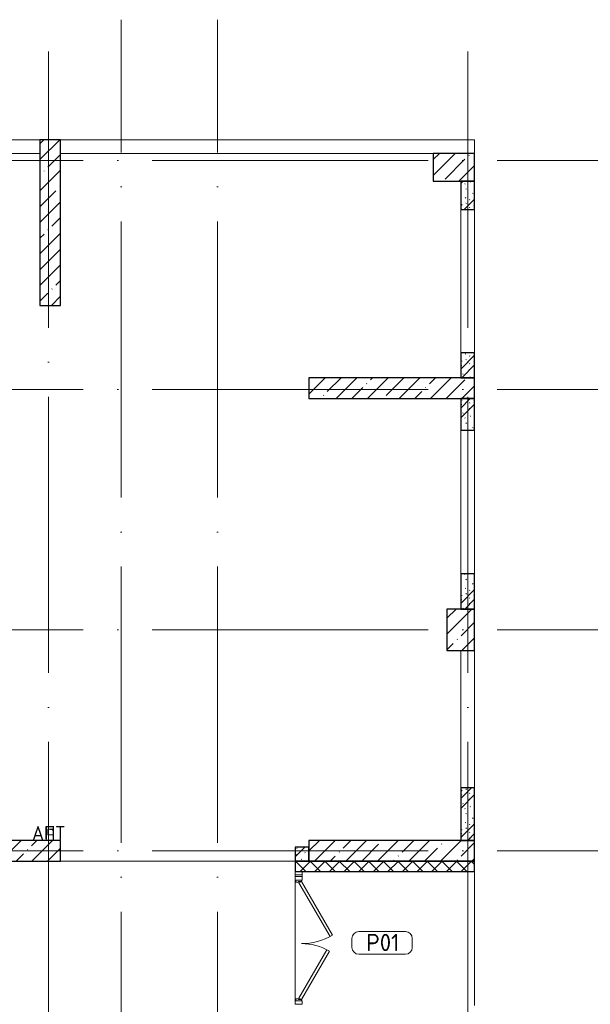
# Model space of a CAD drawing. Header units: millimetres. Extents: x -30540 to 173936, y -11730 to 122288.
# Tile 53 of 116: x 36942 to 45212, y 108025 to 122288. Entities that reach past the tile are written whole.
import ezdxf

# ---------------------------------------------------------------- set-up
doc = ezdxf.new("R2010")
doc.units = ezdxf.units.MM
doc.linetypes.add('ADSK_Линия сетки', pattern=[5000, 4000, -500, 0, -500])
for name, color, linetype, lineweight in [('A-____-NOTE-TEXT', 7, 'Continuous', 18), ('A-AREA-____-IDEN', 7, 'Continuous', 9), ('A-DOOR-____-MCUT', 7, 'Continuous', 9), ('A-DOOR-____-OTLN', 7, 'Continuous', 18), ('A-DOOR-FRAM-MCUT', 7, 'Continuous', 9), ('A-FLOR-____-OTLN', 7, 'Continuous', 18), ('A-GLAZ-CURT-MCUT', 7, 'Continuous', 9), ('A-GLAZ-CURT-OTLN', 7, 'Continuous', 18), ('A-GLAZ-CWMG-MCUT', 7, 'Continuous', 9), ('A-GLAZ-CWMG-OTLN', 7, 'Continuous', 18), ('A-WALL-____-MCUT', 7, 'Continuous', 40), ('A-WALL-____-PATT', 7, 'Continuous', 40), ('I-WALL-____-MCUT', 7, 'Continuous', 40), ('M-EQPM-____-OTLN', 7, 'Continuous', 18), ('S-COLS-____-MCUT', 7, 'Continuous', 40), ('S-COLS-____-OTLN', 7, 'Continuous', 18), ('S-GRID-____-OTLN', 7, 'Continuous', 9)]:
    doc.layers.add(name, color=color, linetype=linetype, lineweight=lineweight)
doc.styles.add('GOST Common', font='GOST_Common.ttf', dxfattribs={"height": 200})
doc.styles.add('GOST Common_4', font='GOST_Common.ttf', dxfattribs={"height": 250})
pattern_1 = [(45, (0, 0), (-228.0985, 228.0985), []), (45, (228.1, 0), (-228.0985, 228.0985), [403.225, -80.645, 6.706, -73.939])]
pattern_2 = [(135, (300.56, 377.28), (-565.6854, 6e-14), [10, -790]), (135, (349.8, 474.73), (-565.6854, 6e-14), [10, -790]), (135, (423.93, 473.06), (-565.6854, 6e-14), [10, -790]), (135, (229.92, 447.9), (-565.6854, 6e-14), [10, -790]), (135, (155.08, 447.9), (-565.6854, 6e-14), [10, -790]), (135, (114.9, 369.03), (-565.6854, 6e-14), [10, -790]), (135, (132.43, 285.8), (-565.6854, 6e-14), [10, -790]), (135, (214.66, 322), (-565.6854, 6e-14), [10, -790]), (135, (198.16, 261.88), (-565.6854, 6e-14), [10, -790]), (135, (45.2, 272.9), (-565.6854, 6e-14), [10, -790]), (135, (42.32, 336.16), (-565.6854, 6e-14), [10, -790]), (135, (92.26, 192.24), (-565.6854, 6e-14), [10, -790]), (135, (7.07, 149.2), (-565.6854, 6e-14), [10, -790]), (135, (80.6, 95.1), (-565.6854, 6e-14), [10, -790]), (135, (79.53, 36.94), (-565.6854, 6e-14), [10, -790]), (135, (153.87, 74.56), (-565.6854, 6e-14), [10, -790]), (135, (228.35, 124.8), (-565.6854, 6e-14), [10, -790]), (135, (279.75, 180.4), (-565.6854, 6e-14), [10, -790]), (135, (282.9, 31.63), (-565.6854, 6e-14), [10, -790]), (135, (377.38, 53.45), (-565.6854, 6e-14), [10, -790]), (135, (352.28, 102.7), (-565.6854, 6e-14), [10, -790]), (135, (354.05, 0), (-565.6854, 6e-14), [10, -790]), (135, (553.23, 16.45), (-565.6854, 6e-14), [10, -790]), (135, (542.38, 63.45), (-565.6854, 6e-14), [10, -790]), (135, (536.58, 239.3), (-565.6854, 6e-14), [10, -790]), (135, (475.85, 203.9), (-565.6854, 6e-14), [10, -790]), (135, (475.85, 316.54), (-565.6854, 6e-14), [10, -790]), (135, (520.8, 408.7), (-565.6854, 6e-14), [10, -790]), (135, (551.1, 470.8), (-565.6854, 6e-14), [10, -790]), (135, (235.25, 537.93), (-565.6854, 6e-14), [10, -790]), (135, (407.25, 547.65), (-565.6854, 6e-14), [10, -790]), (135, (94.5, 558.6), (-565.6854, 6e-14), [10, -790]), (135, (46.4, 532.3), (-565.6854, 6e-14), [10, -790]), (135, (85.56, 465.04), (-565.6854, 6e-14), [10, -790]), (135, (355.53, 181.14), (-565.6854, 6e-14), [10, -790]), (135, (362.23, 243.6), (-565.6854, 6e-14), [10, -790]), (135, (413.45, 344.1), (-565.6854, 6e-14), [10, -790]), (135, (286.3, 273.25), (-565.6854, 6e-14), [10, -790]), (135, (423.02, 263.72), (-565.6854, 6e-14), [10, -790]), (135, (162.94, 190.2), (-565.6854, 6e-14), [10, -790]), (135, (470.25, 120.93), (-565.6854, 6e-14), [10, -790]), (135, (484.48, 9.78), (-565.6854, 6e-14), [10, -790]), (45, (0, 212.13), (-565.6854, 0), []), (45, (212.13, 0), (-565.6854, 0), []), (45, (353.55, 0), (-565.6854, 0), []), (45, (0, 353.55), (-565.6854, 0), [])]

# ---------------------------------------------------------------- blocks, each defined once
blk = doc.blocks.new('КР_Колонна_ЖБ_Прямоугольная - 300x2400h_B40-2417868-01 ЭМ')
at = {"layer": 'S-COLS-____-OTLN', "lineweight": 5, "true_color": 0xcccccc}
h = blk.add_hatch(dxfattribs=at)
h.set_pattern_fill('FP_29', color=254, style=0, pattern_type=2)
h.set_pattern_definition([(315, (-110250, 36335.3), (228.0985, 228.0985), []), (315, (-110250, 36107.2), (228.0985, 228.0985), [403.225, -80.645, 6.706, -73.939])])
h.paths.add_polyline_path([(-150, 1200), (-150, -1200), (150, -1200), (150, 1200)])
at = {"layer": 'S-COLS-____-MCUT', "color": 254, "lineweight": 30, "true_color": 0xcccccc}
for p, q in [((150, 1200), (-150, 1200)), ((-150, 1200), (-150, -1200)), ((150, -1200), (150, 1200)), ((-150, -1200), (150, -1200))]:
    blk.add_line(p, q, dxfattribs=at)
blk = doc.blocks.new('Системная панель - С остеклением-5224250-01 ЭМ')
at = {"layer": 'A-GLAZ-CURT-MCUT', "color": 254, "lineweight": 15, "true_color": 0xcccccc}
for p, q in [((12, 50), (-12, 50)), ((-12, 50), (-12, -50)), ((12, -50), (12, 50)), ((-12, -50), (12, -50))]:
    blk.add_line(p, q, dxfattribs=at)
blk = doc.blocks.new('АР_Дверь_Панель двупольная - АР_Дверь_Панель двупольная-4416791-01 ЭМ')
at = {"layer": 'A-DOOR-____-MCUT', "color": 254, "lineweight": 15, "true_color": 0xcccccc}
for p, q in [((-855, 40), (-76, 490)), ((-56, 455), (-835, 5)), ((-76, 490), (-56, 455)), ((154, 445), (134, 410)), ((855, 40), (154, 445)), ((134, 410), (835, 5)), ((-835, 5), (-855, 40)), ((835, 5), (855, 40))]:
    blk.add_line(p, q, dxfattribs=at)
at = {"layer": 'A-DOOR-____-OTLN', "color": 254, "lineweight": 13, "true_color": 0xcccccc}
for centre, radius, start, end in [((-855, 40), 900, 0, 30), ((855, 40), 810, 150, 180)]:
    blk.add_arc(centre, radius, start, end, dxfattribs=at)
at = {"layer": 'A-DOOR-FRAM-MCUT', "color": 254, "lineweight": 15, "true_color": 0xcccccc}
for p, q in [((-875, 40), (-855, 40)), ((-875, -40), (-875, 40)), ((-855, 40), (-855, 0)), ((855, 0), (845, 0)), ((845, 0), (845, -40)), ((875, 40), (855, 40)), ((855, 40), (855, 0)), ((875, -40), (875, 40)), ((-845, -40), (-875, -40)), ((-855, 0), (-845, 0)), ((-845, 0), (-845, -40)), ((845, -40), (875, -40))]:
    blk.add_line(p, q, dxfattribs=at)
blk = doc.blocks.new('Прямоугольный импост - 100х50-3644157-01 ЭМ')
at = {"layer": 'A-GLAZ-CWMG-MCUT', "color": 254, "lineweight": 15, "true_color": 0xcccccc}
for p, q in [((0, 50), (-50, 50)), ((-50, 50), (-50, -50)), ((0, -50), (0, 50)), ((-50, -50), (0, -50))]:
    blk.add_line(p, q, dxfattribs=at)
blk = doc.blocks.new('Прямоугольный импост - 100х50-3644120-01 ЭМ')
at = {"layer": 'A-GLAZ-CWMG-MCUT', "color": 254, "lineweight": 15, "true_color": 0xcccccc}
for p, q in [((-25, 50), (25, 50)), ((-25, -50), (-25, 50)), ((25, 50), (25, 40)), ((25, -50), (-25, -50)), ((25, -40), (25, -50))]:
    blk.add_line(p, q, dxfattribs=at)
blk = doc.blocks.new('Прямоугольный импост - 100х50-V50-01 ЭМ')
at = {"layer": 'A-GLAZ-CWMG-MCUT', "color": 254, "lineweight": 15, "true_color": 0xcccccc}
for p, q in [((-25, 50), (25, 50)), ((-25, 40), (-25, 50)), ((25, 50), (25, -50)), ((-25, -50), (-25, -40)), ((25, -50), (-25, -50))]:
    blk.add_line(p, q, dxfattribs=at)
blk = doc.blocks.new('АР_Канал вертикальный прямоугольный - АПТ-2714191-01 ЭМ')
at = {"layer": 'M-EQPM-____-OTLN', "lineweight": 13, "true_color": 0xe2e2e2}
blk.add_hatch(color=254, dxfattribs=at).paths.add_polyline_path([(-40, 40), (-40, -40), (40, -40), (-32, -32)])
at = {"layer": 'M-EQPM-____-OTLN', "color": 253, "lineweight": 13, "true_color": 0xaaaaaa}
for p, q in [((-40, 40), (-32, -32)), ((-40, 40), (-32, -32)), ((-40, -40), (-40, 40)), ((-40, 40), (40, 40)), ((-40, -40), (-40, 40)), ((40, 40), (-40, 40)), ((-40, 40), (-40, -40)), ((40, 40), (40, -40)), ((40, -40), (40, 40)), ((40, -40), (-40, -40)), ((40, -40), (-40, -40)), ((-40, -40), (40, -40)), ((-32, -32), (40, -40)), ((-32, -32), (40, -40))]:
    blk.add_line(p, q, dxfattribs=at)
blk = doc.blocks.new('Наметкина 10_РД_АР_К2_отсоединено_rvt-1-01 ЭМ')
at = {"layer": 'A-WALL-____-PATT', "lineweight": 5, "true_color": 0xcccccc}
h = blk.add_hatch(dxfattribs=at)
h.set_pattern_fill('FP_51', color=254, style=0, pattern_type=2)
h.set_pattern_definition(pattern_2)
h.paths.add_polyline_path([(43535, 119540), (43535, 119950), (43335, 119950), (43335, 119540)])
h = blk.add_hatch(dxfattribs=at)
h.set_pattern_fill('FP_51', color=254, style=0, pattern_type=2)
h.set_pattern_definition(pattern_2)
h.paths.add_polyline_path([(43535, 117100), (43535, 117460), (43335, 117460), (43335, 117100)])
h = blk.add_hatch(dxfattribs=at)
h.set_pattern_fill('FP_51', color=254, style=0, pattern_type=2)
h.set_pattern_definition(pattern_2)
h.paths.add_polyline_path([(43535, 116340), (43535, 116800), (43335, 116800), (43335, 116340)])
h = blk.add_hatch(dxfattribs=at)
h.set_pattern_fill('FP_51', color=254, style=0, pattern_type=2)
h.set_pattern_definition(pattern_2)
h.paths.add_polyline_path([(43535, 113750), (43535, 114260), (43335, 114260), (43335, 113750)])
h = blk.add_hatch(dxfattribs=at)
h.set_pattern_fill('FP_51', color=254, style=0, pattern_type=2)
h.set_pattern_definition(pattern_2)
h.paths.add_polyline_path([(43535, 110400), (43535, 111160), (43335, 111160), (43335, 110400)])
h = blk.add_hatch(dxfattribs=at)
h.set_pattern_fill('FP_51', color=254, style=0, pattern_type=2)
h.set_pattern_definition(pattern_2)
h.paths.add_polyline_path([(41135, 110100), (41135, 110300), (40935, 110300), (40935, 110100)])
h = blk.add_hatch(dxfattribs=at)
h.set_pattern_fill('FP_53', color=254, style=0, pattern_type=2)
h.set_pattern_definition([(45, (0, 0), (-106.06602, 106.06602), []), (135, (0, 0), (-106.06602, -106.06602), [])])
h.paths.add_polyline_path([(43535, 109950), (43535, 110100), (40935, 110100), (40935, 109950)])
at = {"layer": 'S-COLS-____-OTLN', "lineweight": 5, "true_color": 0xcccccc}
h = blk.add_hatch(dxfattribs=at)
h.set_pattern_fill('FP_27', color=254, style=0, pattern_type=2)
h.set_pattern_definition(pattern_1)
h.paths.add_polyline_path([(37535, 118150), (37535, 120550), (37235, 120550), (37235, 118150)])
h = blk.add_hatch(dxfattribs=at)
h.set_pattern_fill('FP_27', color=254, style=0, pattern_type=2)
h.set_pattern_definition(pattern_1)
h.paths.add_polyline_path([(43535, 119950), (43535, 120350), (42935, 120350), (42935, 119950)])
h = blk.add_hatch(dxfattribs=at)
h.set_pattern_fill('FP_27', color=254, style=0, pattern_type=2)
h.set_pattern_definition(pattern_1)
h.paths.add_polyline_path([(43535, 116800), (43535, 117100), (41135, 117100), (41135, 116800)])
h = blk.add_hatch(dxfattribs=at)
h.set_pattern_fill('FP_27', color=254, style=0, pattern_type=2)
h.set_pattern_definition(pattern_1)
h.paths.add_polyline_path([(43535, 113150), (43535, 113750), (43135, 113750), (43135, 113150)])
h = blk.add_hatch(dxfattribs=at)
h.set_pattern_fill('FP_27', color=254, style=0, pattern_type=2)
h.set_pattern_definition(pattern_1)
h.paths.add_polyline_path([(43535, 110100), (43535, 110400), (41135, 110400), (41135, 110100)])
at = {"layer": 'A-FLOR-____-OTLN', "color": 254, "lineweight": 13, "true_color": 0xcccccc}
for p, q in [((37235, 120550), (31035, 120550)), ((43535, 120550), (37535, 120550)), ((43535, 120350), (43535, 120550)), ((37235, 120350), (31035, 120350)), ((31035, 120350), (37235, 120350)), ((42935, 120350), (37535, 120350)), ((37535, 120350), (42935, 120350)), ((43335, 117460), (43335, 119540)), ((43335, 119540), (43335, 117460)), ((43535, 117460), (43535, 119540)), ((43335, 114260), (43335, 116340)), ((43335, 116340), (43335, 114260)), ((43535, 114260), (43535, 116340)), ((43335, 111160), (43335, 113150)), ((43335, 113150), (43335, 111160)), ((43535, 111160), (43535, 113150)), ((40935, 110100), (37535, 110100)), ((37535, 110100), (40935, 110100)), ((40945, 109825), (40935, 109825)), ((40935, 108075), (40935, 109825)), ((41035, 109825), (41025, 109825)), ((43535, 108010), (43535, 109950))]:
    blk.add_line(p, q, dxfattribs=at)
at = {"layer": 'A-WALL-____-MCUT', "color": 254, "lineweight": 30, "true_color": 0xcccccc}
for p, q in [((43335, 119950), (43335, 119540)), ((43535, 119950), (43335, 119950)), ((43535, 119540), (43535, 119950)), ((43335, 119540), (43535, 119540)), ((43535, 117460), (43335, 117460)), ((43335, 117460), (43335, 117100)), ((43535, 117100), (43535, 117460)), ((43335, 117100), (43535, 117100)), ((43335, 116800), (43335, 116340)), ((43535, 116800), (43335, 116800)), ((43535, 116340), (43535, 116800)), ((43335, 116340), (43535, 116340)), ((43535, 114260), (43335, 114260)), ((43335, 114260), (43335, 113750)), ((43535, 113750), (43535, 114260)), ((43335, 113750), (43535, 113750)), ((43535, 111160), (43335, 111160)), ((43335, 111160), (43335, 110400)), ((43535, 110400), (43535, 111160)), ((43335, 110400), (43535, 110400)), ((43535, 110100), (40935, 110100)), ((40935, 110100), (40935, 109950)), ((43535, 109950), (43535, 110100)), ((40935, 109950), (43535, 109950))]:
    blk.add_line(p, q, dxfattribs=at)
at = {"layer": 'I-WALL-____-MCUT', "color": 254, "lineweight": 30, "true_color": 0xcccccc}
for p, q in [((41135, 110300), (40935, 110300)), ((40935, 110300), (40935, 110100)), ((41135, 110100), (41135, 110300)), ((40935, 110100), (41135, 110100))]:
    blk.add_line(p, q, dxfattribs=at)
at = {"layer": 'S-COLS-____-MCUT', "color": 254, "lineweight": 30, "true_color": 0xcccccc}
for p, q in [((37535, 120550), (37235, 120550)), ((37235, 120550), (37235, 118150)), ((37535, 118150), (37535, 120550)), ((43535, 120350), (42935, 120350)), ((42935, 120350), (42935, 119950)), ((43535, 119950), (43535, 120350)), ((42935, 119950), (43535, 119950)), ((37235, 118150), (37535, 118150)), ((43535, 117100), (41135, 117100)), ((41135, 117100), (41135, 116800)), ((43535, 116800), (43535, 117100)), ((41135, 116800), (43535, 116800)), ((43135, 113750), (43135, 113150)), ((43535, 113750), (43135, 113750)), ((43535, 113150), (43535, 113750)), ((43135, 113150), (43535, 113150)), ((43535, 110400), (41135, 110400)), ((41135, 110400), (41135, 110100)), ((43535, 110100), (43535, 110400)), ((41135, 110100), (43535, 110100))]:
    blk.add_line(p, q, dxfattribs=at)
at = {"layer": 'A-DOOR-____-OTLN', "color": 254, "lineweight": 13, "true_color": 0xcccccc, "rotation": 269.9999999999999}
blk.add_blockref('АР_Дверь_Панель двупольная - АР_Дверь_Панель двупольная-4416791-01 ЭМ', (40985, 108950), dxfattribs=at)
at = {"layer": 'A-GLAZ-CURT-OTLN', "color": 254, "lineweight": 13, "true_color": 0xcccccc, "rotation": 269.9999999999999}
blk.add_blockref('Системная панель - С остеклением-5224250-01 ЭМ', (40985, 109888), dxfattribs=at)
at = {"layer": 'A-GLAZ-CWMG-OTLN', "color": 254, "lineweight": 13, "true_color": 0xcccccc, "rotation": 89.99999999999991}
blk.add_blockref('Прямоугольный импост - 100х50-3644157-01 ЭМ', (40985, 109950), dxfattribs=at)
at = {"layer": 'A-GLAZ-CWMG-OTLN', "color": 254, "lineweight": 13, "true_color": 0xcccccc, "extrusion": (0, 0, -1), "rotation": 270.0000000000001}
for name, p in [('Прямоугольный импост - 100х50-3644120-01 ЭМ', (-40985, 109850)), ('Прямоугольный импост - 100х50-V50-01 ЭМ', (-40985, 108050))]:
    blk.add_blockref(name, p, dxfattribs=at)
at = {"layer": 'M-EQPM-____-OTLN', "color": 253, "lineweight": 5, "true_color": 0xaaaaaa, "rotation": 180}
blk.add_blockref('АР_Канал вертикальный прямоугольный - АПТ-2714191-01 ЭМ', (37390, 110520), dxfattribs=at)
at = {"layer": 'S-COLS-____-OTLN', "color": 254, "lineweight": 13, "true_color": 0xcccccc, "rotation": 89.9999999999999}
blk.add_blockref('КР_Колонна_ЖБ_Прямоугольная - 300x2400h_B40-2417868-01 ЭМ', (36335, 110250), dxfattribs=at)
at = {"layer": 'A-____-NOTE-TEXT', "color": 253, "lineweight": 5, "true_color": 0xaaaaaa, "insert": (37122, 110607), "char_height": 200, "width": 609.28, "attachment_point": 1, "style": 'GOST Common'}
blk.add_mtext('АПТ', dxfattribs=at)
blk = doc.blocks.new('Марка помещения 2 - Марка помещения 2-1605974-01 ЭМ')
at = {"layer": 'A-AREA-____-IDEN', "color": 253, "true_color": 0xaaaaaa}
for p, q in [((-1.797, 0.841), (1.569, 0.841)), ((-2.297, -0.309), (-2.297, 0.341)), ((2.069, 0.341), (2.069, -0.309)), ((1.569, -0.809), (-1.797, -0.809))]:
    blk.add_line(p, q, dxfattribs=at)
for centre, start, end in [((-1.797, 0.341), 90, 180), ((1.569, 0.341), 0, 90), ((-1.797, -0.309), 180, 270), ((1.569, -0.309), 270, 360)]:
    blk.add_arc(centre, 0.5, start, end, dxfattribs=at)

msp = doc.modelspace()

# ---------------------------------------------------------------- linework, layer by layer
at = {"layer": 'S-GRID-____-OTLN', "color": 253, "linetype": 'ADSK_Линия сетки', "true_color": 0xaaaaaa}
for p, q in [((37360.3, 67824.7), (37360.3, 122287.9)), ((38410.3, 70364.7), (38410.3, 122287.9)), ((39810.3, 70364.7), (39810.3, 122287.9)), ((43435.3, 67824.7), (43435.3, 122287.9)), ((67863.4, 120250), (9800.2, 120250)), ((67863.4, 116930), (9800.2, 116930)), ((67863.4, 113450), (9800.2, 113450)), ((67863.4, 110250), (9800.2, 110250))]:
    msp.add_line(p, q, dxfattribs=at)

# ---------------------------------------------------------------- block references
at = {"lineweight": 5}
msp.add_blockref('Наметкина 10_РД_АР_К2_отсоединено_rvt-1-01 ЭМ', (0, 0), dxfattribs=at)
at = {"layer": 'A-AREA-____-IDEN', "color": 253, "true_color": 0xaaaaaa, "xscale": 199.9999999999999, "yscale": 199.9999999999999, "zscale": 199.9999999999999}
msp.add_blockref('Марка помещения 2 - Марка помещения 2-1605974-01 ЭМ', (42217.4, 108912), dxfattribs=at)

# ---------------------------------------------------------------- texts
at = {"layer": 'A-AREA-____-IDEN', "color": 253, "true_color": 0xaaaaaa, "char_height": 250, "attachment_point": 1, "style": 'GOST Common_4'}
for s, insert, width in [('\\fGOST Common|b0|i0|c204|p34|;Р', (41962.9, 109045.8), 240.506), ('01', (42161.3, 109045.8), 384.81)]:
    msp.add_mtext(s, dxfattribs=dict(at, insert=insert, width=width))

doc.saveas('drawing.dxf')
